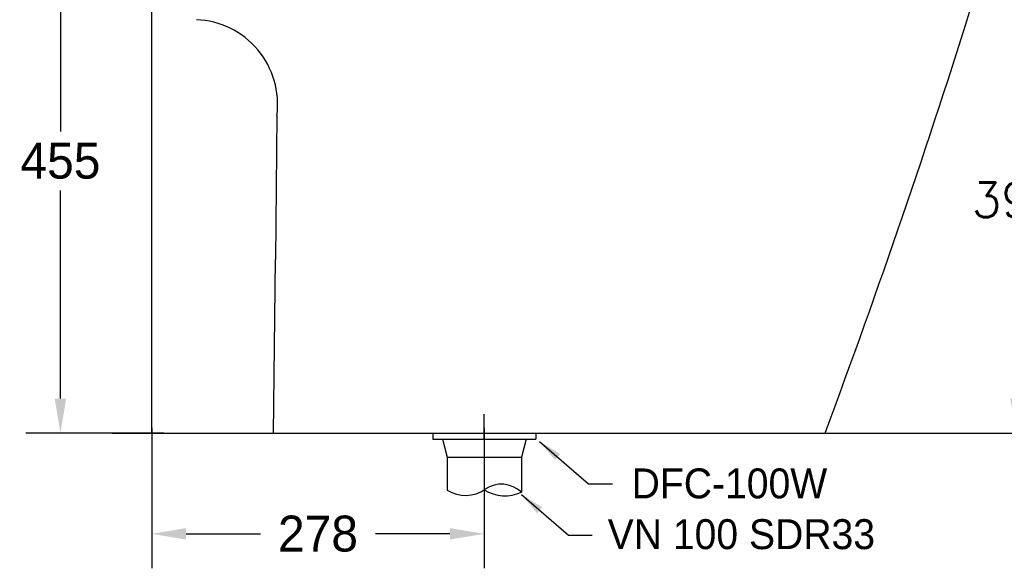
# Model space of a CAD drawing. Extents: x 66608 to 69033, y 58240 to 61670.
# Tile 2 of 8: x 67094 to 67918, y 59084 to 59542. Entities that reach past the tile are written whole.
import ezdxf

# ---------------------------------------------------------------- set-up
doc = ezdxf.new("R2010")
doc.units = 0
doc.header["$MEASUREMENT"] = 0
doc.layers.get('Defpoints').update_dxf_attribs({"linetype": 'CONTINUOUS'})
for name, color, linetype in [('001', 7, 'CONTINUOUS'), ('002', 7, 'CONTINUOUS'), ('Dim', 4, 'CONTINUOUS'), ('MAIN', 7, 'CONTINUOUS')]:
    doc.layers.add(name, color=color, linetype=linetype)
doc.layers.add('AM_6', color=2, linetype='CONTINUOUS', lineweight=30)
doc.styles.add('h', font='txt', dxfattribs={"height": 30})
doc.styles.get("Standard").update_dxf_attribs({"font": 'txt.shx', "bigfont": 'ghs.shx'})
doc.dimstyles.new('SERIM', dxfattribs={"dimscale": 10, "dimtxt": 3, "dimasz": 2, "dimexe": 1, "dimexo": 1.5, "dimgap": 1, "dimtad": 1, "dimtoh": 1, "dimdec": 0, "dimdsep": 46, "dimtxsty": 'h', "dimcen": -0.3, "dimclrt": 2, "dimadec": 0, "dimazin": 0, "dimtfac": 1, "dimtdec": 0, "dimtmove": 1, "dimatfit": 3, "dimfxl": 0, "dimtolj": 1, "dimtzin": 0, "dimarcsym": 0})
doc.dimstyles.get("Standard").update_dxf_attribs({"dimtxt": 0.18, "dimasz": 0.18, "dimexe": 0.18, "dimexo": 0.0625, "dimgap": 0.09, "dimtad": 0, "dimtih": 1, "dimtoh": 1, "dimdec": 4, "dimzin": 0, "dimdsep": 46, "dimtxsty": 'Standard', "dimcen": 0.09, "dimadec": 0, "dimazin": 0, "dimtfac": 1, "dimtdec": 4, "dimtofl": 0, "dimtmove": 0, "dimatfit": 0, "dimfxl": 0, "dimtolj": 1, "dimtzin": 0, "dimarcsym": 0})
doc.dimstyles.new('Standard$0', dxfattribs={"dimtxt": 0.18, "dimasz": 0.18, "dimexe": 0.18, "dimexo": 0.0625, "dimgap": 0.09, "dimtad": 0, "dimtih": 1, "dimtoh": 1, "dimdec": 4, "dimzin": 0, "dimdsep": 46, "dimtxsty": 'Standard', "dimcen": 0.09, "dimadec": 0, "dimazin": 0, "dimtfac": 1, "dimtdec": 4, "dimtofl": 0, "dimtmove": 0, "dimatfit": 3, "dimfxl": 0, "dimtolj": 1, "dimtzin": 0, "dimarcsym": 0})

# ---------------------------------------------------------------- blocks, each defined once
blk = doc.blocks.new('*D14')
at = {"layer": 'Defpoints', "color": 0}
for p in [(67204.86, 59211.49), (67483.06, 59211.49), (67204.86, 59112.98)]:
    blk.add_point(p, dxfattribs=at)
at = {"layer": 'Dim', "color": 0, "lineweight": -2}
for p, q in [((67204.86, 59201.49), (67204.86, 59084.18)), ((67483.06, 59201.49), (67483.06, 59084.18)), ((67233.66, 59112.98), (67295.79, 59112.98)), ((67454.26, 59112.98), (67392.13, 59112.98))]:
    blk.add_line(p, q, dxfattribs=at)
at = {"layer": 'Dim', "color": 0}
for points in [[(67233.66, 59117.78), (67233.66, 59108.18), (67204.86, 59112.98)], [(67454.26, 59117.78), (67454.26, 59108.18), (67483.06, 59112.98)]]:
    blk.add_solid(points, dxfattribs=at)
at = {"layer": 'Dim', "color": 0, "insert": (67343.96, 59112.98), "char_height": 30, "attachment_point": 5, "style": 'h'}
blk.add_mtext('\\A1;278', dxfattribs=at)
blk = doc.blocks.new('*D20')
at = {"layer": 'Defpoints', "color": 0}
for p in [(67225, 59651.86), (67128.56, 59197.12), (67225, 59197.12)]:
    blk.add_point(p, dxfattribs=at)
at = {"layer": 'Dim', "color": 0, "lineweight": -2}
for p, q in [((67215, 59651.86), (67099.76, 59651.86)), ((67128.56, 59623.06), (67128.56, 59449.09)), ((67128.56, 59225.92), (67128.56, 59399.89)), ((67215, 59197.12), (67099.76, 59197.12))]:
    blk.add_line(p, q, dxfattribs=at)
at = {"layer": 'Dim', "color": 0}
for points in [[(67123.76, 59623.06), (67133.36, 59623.06), (67128.56, 59651.86)], [(67123.76, 59225.92), (67133.36, 59225.92), (67128.56, 59197.12)]]:
    blk.add_solid(points, dxfattribs=at)
at = {"layer": 'Dim', "color": 0, "insert": (67128.56, 59424.49), "char_height": 30, "attachment_point": 5, "style": 'h'}
blk.add_mtext('\\A1;455', dxfattribs=at)
blk = doc.blocks.new('*D22')
at = {"layer": 'Defpoints', "color": 0}
for p in [(67810.87, 59586.86), (67810.87, 59197.12), (67927.77, 59197.12)]:
    blk.add_point(p, dxfattribs=at)
at = {"layer": 'Dim', "color": 0, "lineweight": -2}
for p, q in [((67820.87, 59586.86), (67956.57, 59586.86)), ((67927.77, 59558.06), (67927.77, 59415.99)), ((67927.77, 59225.92), (67927.77, 59367.99)), ((67820.87, 59197.12), (67956.57, 59197.12))]:
    blk.add_line(p, q, dxfattribs=at)
at = {"layer": 'Dim', "color": 0}
for points in [[(67922.97, 59558.06), (67932.57, 59558.06), (67927.77, 59586.86)], [(67922.97, 59225.92), (67932.57, 59225.92), (67927.77, 59197.12)]]:
    blk.add_solid(points, dxfattribs=at)
at = {"layer": 'Dim', "color": 0, "insert": (67927.77, 59391.99), "char_height": 28.8, "attachment_point": 5}
blk.add_mtext('\\A1;390', dxfattribs=at)

msp = doc.modelspace()

# ---------------------------------------------------------------- linework, layer by layer
at = {"layer": '001', "color": 7}
msp.add_arc((61092.48, 61689.84), 7125.74, 339.523743, 342.617108, dxfattribs=at)
at = {"layer": '002', "color": 7}
for p, q in [((67204.86, 59197.12), (67204.86, 60908.51)), ((67171.82, 59197.12), (68627.64, 59197.12))]:
    msp.add_line(p, q, dxfattribs=at)
at = {"layer": 'Dim', "color": 0}
for p, q in [((67483.06, 59192.04), (67483.06, 59212.95)), ((67198.6, 59197.12), (67227.4, 59197.12))]:
    msp.add_line(p, q, dxfattribs=at)
at = {"layer": 'MAIN', "color": 0}
for p in [(67309.61, 59462.47), (67306.81, 59197.12)]:
    msp.add_line(p, (67308.38, 59342.12), dxfattribs=at)
at = {"layer": 'MAIN', "color": 7}
for p, q in [((67440.06, 59197.04), (67440.06, 59192.04)), ((67526.06, 59197.04), (67526.06, 59192.04)), ((67440.06, 59192.04), (67526.06, 59192.04)), ((67448.06, 59192.04), (67452.06, 59177.04)), ((67518.06, 59192.04), (67514.06, 59177.04)), ((67452.06, 59177.04), (67514.06, 59177.04)), ((67452.06, 59177.04), (67452.06, 59149.53)), ((67514.06, 59177.04), (67514.06, 59147.75))]:
    msp.add_line(p, q, dxfattribs=at)
at = {"layer": 'MAIN', "color": 0}
msp.add_arc((67239.45, 59471.79), 70.77, 352.43395, 87.67421, dxfattribs=at)
at = {"layer": 'MAIN', "color": 7}
for centre, radius, start, end in [((67467.32, 59173.16), 28.14, 237.14755, 305.62875), ((67500.45, 59176.81), 32.09, 237.19027, 295.10181), ((67497.3, 59130.06), 24.37, 46.53795, 123.88218)]:
    msp.add_arc(centre, radius, start, end, dxfattribs=at)

# ---------------------------------------------------------------- texts
at = {"layer": 'AM_6', "color": 0, "char_height": 25, "attachment_point": 4, "style": 'h'}
for s, insert in [('{\\fGulim|b0|i0|c129|p50;DFC-100W }', (67606.26, 59154.93)), ('{\\f@Gulim|b0|i0|c129|p50;VN 100 SDR33}', (67586.22, 59112.52))]:
    msp.add_mtext(s, dxfattribs=dict(at, insert=insert))

# ---------------------------------------------------------------- dimensions: what is measured, and where the dimension line sits
at = {"layer": 'Dim', "color": 0}
for base, p1, p2, dimstyle, override, picture, middle in [((67128.56, 59197.12), (67225, 59651.86), (67225, 59197.12), 'Standard', {"dimscale": 160, "dimgap": 0.06, "dimdec": 0, "dimtxsty": 'h', "dimtdec": 0, "dimatfit": 3, "dimarcsym": 1}, '*D20', (67128.56, 59424.49)), ((67927.77, 59197.12), (67810.87, 59586.86), (67810.87, 59197.12), 'Standard$0', {"dimscale": 160, "dimgap": 0.06, "dimdec": 0, "dimtdec": 0, "dimarcsym": 1}, '*D22', (67927.77, 59391.99))]:
    dim = msp.add_linear_dim(base=base, p1=p1, p2=p2, angle=90, dimstyle=dimstyle, override=override, dxfattribs=at)
    dim.commit()
    dim.dimension.update_dxf_attribs({"geometry": picture, "text_midpoint": middle})
dim = msp.add_linear_dim(base=(67204.86, 59112.98), p1=(67483.06, 59211.49), p2=(67204.86, 59211.49), dimstyle='Standard', override={"dimscale": 160, "dimgap": 0.06, "dimdec": 0, "dimtxsty": 'h', "dimatfit": 3, "dimarcsym": 1}, dxfattribs=at)
dim.commit()
dim.dimension.update_dxf_attribs({"geometry": '*D14', "text_midpoint": (67343.96, 59112.98)})

# ---------------------------------------------------------------- leaders
for points in [[(67529.17, 59190.22), (67570.29, 59154.83), (67590.29, 59154.83)], [(67514.17, 59145.8), (67553.33, 59111.95), (67573.33, 59111.95)]]:
    msp.add_leader(points, dimstyle='SERIM', override={"dimse1": 1}, dxfattribs=at)

doc.saveas('drawing.dxf')
